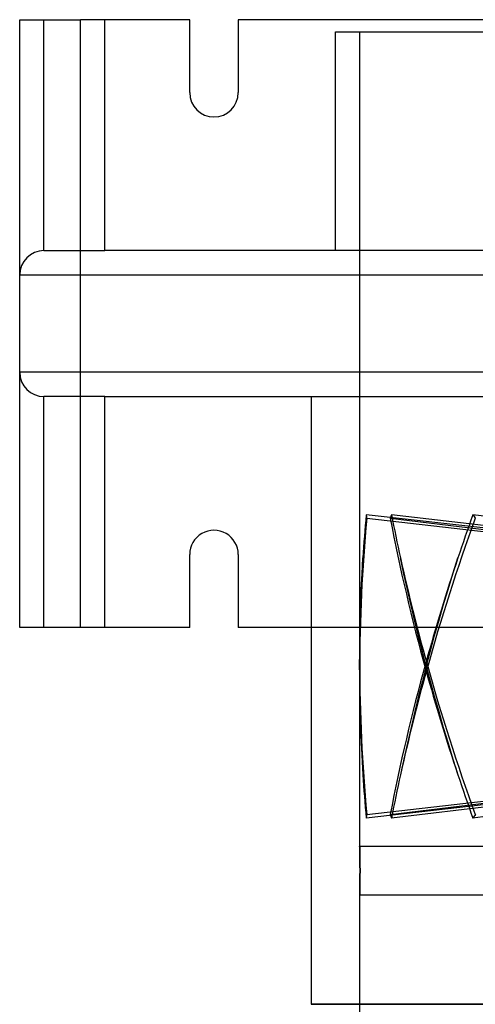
# Model space of a CAD drawing. Header units: millimetres. Extents: x -100 to 100, y -104 to 262.
# Tile 2 of 5: x -100 to -62, y -50 to 31. Entities that reach past the tile are written whole.
import ezdxf

# ---------------------------------------------------------------- set-up
doc = ezdxf.new("R2010")
doc.units = ezdxf.units.MM
doc.layers.add('MAIN-1', color=7, linetype='Continuous')
doc.layers.add('MAIN-2', color=7, linetype='Continuous')

msp = doc.modelspace()

# ---------------------------------------------------------------- linework, layer by layer
at = {"layer": 'MAIN-1'}
for p, q in [((-100, 31), (-95, 31)), ((-100, -19), (-100, 31)), ((-95, -19), (-95, 31)), ((-86, 31), (-95, 31)), ((-86, 25), (-86, 31)), ((82, 31), (-82, 31)), ((-82, 31), (-82, 25)), ((-86, -19), (-86, -13)), ((-82, -13), (-82, -19)), ((-95, -19), (-100, -19)), ((-86, -19), (-95, -19)), ((82, -19), (-82, -19)), ((-76, -19), (-76, -50)), ((0, -50), (-76, -50))]:
    msp.add_line(p, q, dxfattribs=at)
for centre, start, end in [((-84, 25), 180.00002, 0), ((-84, -13), 0, 180.00002)]:
    msp.add_arc(centre, 2, start, end, dxfattribs=at)
at = {"layer": 'MAIN-2'}
for p, q in [((-100, 31), (-100, 31)), ((-98, 31), (-98, 31)), ((-98, 12), (-98, 31)), ((-93, 12), (-93, 31)), ((-86, 31), (-86, 31)), ((-82, 31), (-82, 31)), ((-74, 30), (74, 30)), ((-74, 12), (-74, 30)), ((-72, 30), (-72, -22.2)), ((-86, 25), (-86, 25)), ((-82, 25), (-82, 25)), ((-98, 12), (-93, 12)), ((-98, 12), (-98, 12)), ((-98, 12), (-98, 12)), ((-95, 10), (-95, 12)), ((93, 12), (-93, 12)), ((-100, 10), (-100, 10)), ((-100, 10), (-95, 10)), ((-95, 2), (-95, 10)), ((-95, 10), (95, 10)), ((-100, 2), (-100, 2)), ((-95, 2), (-100, 2)), ((-95, 0), (-95, 2)), ((95, 2), (-95, 2)), ((-98, 0), (-98, 0)), ((-98, 0), (-98, 0)), ((-76, 0), (-76, -19)), ((-98, -19), (-98, 0)), ((-93, 0), (-98, 0)), ((-93, -19), (-93, 0)), ((-93, 0), (93, 0)), ((-43.924, -12.852), (-71.465, -9.721)), ((-71.415, -10.02), (-43.863, -13.153)), ((-69.484, -10.02), (-43.158, -13.153)), ((-43.061, -12.852), (-69.377, -9.721)), ((-38.1, -12.852), (-62.674, -9.721)), ((-86, -13), (-86, -13)), ((-82, -13), (-82, -13)), ((-71.806, -14.577), (-71.735, -13.277)), ((-68.36, -14.577), (-68.637, -13.277)), ((-64.321, -14.577), (-63.912, -13.277)), ((-71.867, -15.882), (-71.806, -14.577)), ((-68.07, -15.882), (-68.36, -14.577)), ((-64.723, -15.882), (-64.321, -14.577)), ((-71.916, -17.184), (-71.867, -15.882)), ((-67.771, -17.184), (-68.07, -15.882)), ((-65.113, -17.184), (-64.723, -15.882)), ((-71.954, -18.475), (-71.916, -17.184)), ((-67.464, -18.475), (-67.771, -17.184)), ((-65.49, -18.475), (-65.113, -17.184)), ((-71.98, -19.747), (-71.954, -18.475)), ((-67.151, -19.747), (-67.464, -18.475)), ((-65.851, -19.747), (-65.49, -18.475)), ((-100, -19), (-100, -19)), ((-98, -19), (-98, -19)), ((-86, -19), (-86, -19)), ((-82, -19), (-82, -19)), ((-71.995, -20.991), (-71.98, -19.747)), ((-66.835, -20.991), (-67.151, -19.747)), ((-66.194, -20.991), (-65.851, -19.747)), ((-72, -22.2), (-71.995, -20.991)), ((-66.519, -22.2), (-66.835, -20.991)), ((-66.519, -22.2), (-66.194, -20.991)), ((-72, -21.912), (-72, -21.959)), ((-72, -21.959), (-72, -22.007)), ((-72, -22.007), (-72, -22.055)), ((-72, -22.055), (-72, -22.102)), ((-72, -22.102), (-72, -22.15)), ((-72, -22.15), (-72, -22.2)), ((-72, -22.2), (-72, -37)), ((-72, -22.2), (-71.995, -23.409)), ((-72, -22.25), (-72, -22.2)), ((-72, -22.298), (-72, -22.25)), ((-72, -22.345), (-72, -22.298)), ((-72, -22.393), (-72, -22.345)), ((-72, -22.441), (-72, -22.393)), ((-72, -22.488), (-72, -22.441)), ((-66.519, -22.2), (-66.835, -23.409)), ((-66.557, -21.912), (-66.551, -21.959)), ((-66.557, -22.488), (-66.551, -22.441)), ((-66.551, -21.959), (-66.545, -22.007)), ((-66.551, -22.441), (-66.545, -22.393)), ((-66.545, -22.007), (-66.538, -22.055)), ((-66.545, -22.393), (-66.538, -22.345)), ((-66.538, -22.055), (-66.532, -22.102)), ((-66.538, -22.345), (-66.532, -22.298)), ((-66.532, -22.102), (-66.526, -22.15)), ((-66.532, -22.298), (-66.526, -22.25)), ((-66.526, -22.15), (-66.519, -22.2)), ((-66.526, -22.25), (-66.519, -22.2)), ((-66.513, -22.15), (-66.519, -22.2)), ((-66.519, -22.2), (-66.194, -23.409)), ((-66.513, -22.25), (-66.519, -22.2)), ((-66.506, -22.102), (-66.513, -22.15)), ((-66.506, -22.298), (-66.513, -22.25)), ((-66.5, -22.055), (-66.506, -22.102)), ((-66.5, -22.345), (-66.506, -22.298)), ((-66.494, -22.007), (-66.5, -22.055)), ((-66.494, -22.393), (-66.5, -22.345)), ((-66.488, -21.959), (-66.494, -22.007)), ((-66.488, -22.441), (-66.494, -22.393)), ((-66.481, -21.912), (-66.488, -21.959)), ((-66.481, -22.488), (-66.488, -22.441)), ((-71.995, -23.409), (-71.98, -24.653)), ((-66.835, -23.409), (-67.151, -24.653)), ((-66.194, -23.409), (-65.851, -24.653)), ((-71.98, -24.653), (-71.954, -25.925)), ((-67.151, -24.653), (-67.464, -25.925)), ((-65.851, -24.653), (-65.49, -25.925)), ((-71.954, -25.925), (-71.916, -27.216)), ((-67.464, -25.925), (-67.771, -27.216)), ((-65.49, -25.925), (-65.113, -27.216)), ((-71.916, -27.216), (-71.867, -28.518)), ((-67.771, -27.216), (-68.07, -28.518)), ((-65.113, -27.216), (-64.723, -28.518)), ((-71.867, -28.518), (-71.806, -29.823)), ((-68.07, -28.518), (-68.36, -29.823)), ((-64.723, -28.518), (-64.321, -29.823)), ((-71.806, -29.823), (-71.735, -31.123)), ((-68.36, -29.823), (-68.637, -31.123)), ((-64.321, -29.823), (-63.912, -31.123)), ((-43.924, -31.548), (-71.465, -34.679)), ((-71.415, -34.38), (-43.863, -31.247)), ((-69.484, -34.38), (-43.158, -31.247)), ((-43.061, -31.548), (-69.377, -34.679)), ((-38.1, -31.548), (-62.674, -34.679)), ((-72, -37.002), (-72, -37)), ((-72, -37), (-72, -37.002)), ((-72, -37), (-50.912, -37)), ((-72, -37.008), (-72, -37.002)), ((-72, -37.002), (-72, -37.008)), ((-72, -37.017), (-72, -37.008)), ((-72, -37.008), (-72, -37.017)), ((-71.999, -37.031), (-72, -37.017)), ((-72, -37.017), (-71.999, -37.031)), ((-71.999, -37.049), (-71.999, -37.031)), ((-71.999, -37.031), (-71.999, -37.049)), ((-71.998, -37.071), (-71.999, -37.049)), ((-71.999, -37.049), (-71.998, -37.071)), ((-71.997, -37.097), (-71.998, -37.071)), ((-71.998, -37.071), (-71.997, -37.097)), ((-71.997, -37.127), (-71.997, -37.097)), ((-71.997, -37.097), (-71.997, -37.127)), ((-71.996, -37.161), (-71.997, -37.127)), ((-71.997, -37.127), (-71.996, -37.161)), ((-71.995, -37.199), (-71.996, -37.161)), ((-71.996, -37.161), (-71.995, -37.199)), ((-71.994, -37.241), (-71.995, -37.199)), ((-71.995, -37.199), (-71.994, -37.241)), ((-71.993, -37.286), (-71.994, -37.241)), ((-71.994, -37.241), (-71.993, -37.286)), ((-71.991, -37.334), (-71.993, -37.286)), ((-71.993, -37.286), (-71.991, -37.334)), ((-71.99, -37.385), (-71.991, -37.334)), ((-71.991, -37.334), (-71.99, -37.385)), ((-71.989, -37.44), (-71.99, -37.385)), ((-71.99, -37.385), (-71.989, -37.44)), ((-71.988, -37.497), (-71.989, -37.44)), ((-71.989, -37.44), (-71.988, -37.497)), ((-71.987, -37.556), (-71.988, -37.497)), ((-71.988, -37.497), (-71.987, -37.556)), ((-71.986, -37.617), (-71.987, -37.556)), ((-71.987, -37.556), (-71.986, -37.617)), ((-71.984, -37.681), (-71.986, -37.617)), ((-71.986, -37.617), (-71.984, -37.681)), ((-71.983, -37.749), (-71.984, -37.681)), ((-71.984, -37.681), (-71.983, -37.749)), ((-71.982, -37.82), (-71.983, -37.749)), ((-71.983, -37.749), (-71.982, -37.82)), ((-71.981, -37.893), (-71.982, -37.82)), ((-71.982, -37.82), (-71.981, -37.893)), ((-71.98, -37.97), (-71.981, -37.893)), ((-71.981, -37.893), (-71.98, -37.97)), ((-71.979, -38.049), (-71.98, -37.97)), ((-71.98, -37.97), (-71.979, -38.049)), ((-71.977, -38.13), (-71.979, -38.049)), ((-71.979, -38.049), (-71.977, -38.13)), ((-71.977, -38.214), (-71.977, -38.13)), ((-71.977, -38.13), (-71.977, -38.214)), ((-71.976, -38.298), (-71.977, -38.214)), ((-71.977, -38.214), (-71.976, -38.298)), ((-71.975, -38.385), (-71.976, -38.298)), ((-71.976, -38.298), (-71.975, -38.385)), ((-71.974, -38.472), (-71.975, -38.385)), ((-71.975, -38.385), (-71.974, -38.472)), ((-71.974, -38.56), (-71.974, -38.472)), ((-71.974, -38.472), (-71.974, -38.56)), ((-71.973, -38.649), (-71.974, -38.56)), ((-71.974, -38.56), (-71.973, -38.649)), ((-71.973, -38.737), (-71.973, -38.649)), ((-71.973, -38.649), (-71.973, -38.737)), ((-71.972, -38.826), (-71.973, -38.737)), ((-71.973, -38.737), (-71.972, -38.826)), ((-71.972, -38.913), (-71.972, -38.826)), ((-71.972, -38.826), (-71.972, -38.913)), ((-71.976, -39.702), (-71.975, -39.615)), ((-71.975, -39.633), (-71.976, -39.722)), ((-71.975, -39.615), (-71.974, -39.528)), ((-71.974, -39.543), (-71.975, -39.633)), ((-71.974, -39.44), (-71.973, -39.351)), ((-71.973, -39.362), (-71.974, -39.453)), ((-71.974, -39.528), (-71.974, -39.44)), ((-71.974, -39.453), (-71.974, -39.543)), ((-71.973, -39.263), (-71.972, -39.174)), ((-71.972, -39.18), (-71.973, -39.271)), ((-71.973, -39.351), (-71.973, -39.263)), ((-71.973, -39.271), (-71.973, -39.362)), ((-71.972, -39), (-71.972, -38.913)), ((-71.972, -38.913), (-71.972, -39)), ((-71.972, -39.087), (-71.972, -39)), ((-71.972, -39), (-71.972, -39.089)), ((-71.972, -39.174), (-71.972, -39.087)), ((-71.972, -39.089), (-71.972, -39.18)), ((-71.987, -40.476), (-71.989, -40.535)), ((-71.988, -40.503), (-71.987, -40.444)), ((-71.987, -40.444), (-71.986, -40.383)), ((-71.986, -40.414), (-71.987, -40.476)), ((-71.986, -40.383), (-71.984, -40.319)), ((-71.985, -40.35), (-71.986, -40.414)), ((-71.984, -40.281), (-71.985, -40.35)), ((-71.982, -40.21), (-71.984, -40.281)), ((-71.984, -40.319), (-71.983, -40.251)), ((-71.983, -40.251), (-71.982, -40.18)), ((-71.982, -40.18), (-71.981, -40.107)), ((-71.981, -40.135), (-71.982, -40.21)), ((-71.981, -40.107), (-71.98, -40.03)), ((-71.98, -40.057), (-71.981, -40.135)), ((-71.98, -40.03), (-71.979, -39.951)), ((-71.979, -39.977), (-71.98, -40.057)), ((-71.979, -39.951), (-71.977, -39.87)), ((-71.978, -39.894), (-71.979, -39.977)), ((-71.977, -39.809), (-71.978, -39.894)), ((-71.977, -39.786), (-71.976, -39.702)), ((-71.976, -39.722), (-71.977, -39.809)), ((-71.977, -39.87), (-71.977, -39.786)), ((-72, -40.983), (-71.999, -40.969)), ((-71.999, -40.982), (-72, -40.992)), ((-72, -40.992), (-72, -40.983)), ((-72, -40.998), (-72, -40.992)), ((-72, -40.992), (-72, -40.998)), ((-72, -41), (-72, -40.998)), ((-72, -40.998), (-72, -41)), ((-72, -41), (-72, -104)), ((-72, -41), (-50.912, -41)), ((-71.998, -40.925), (-71.999, -40.948)), ((-71.999, -40.951), (-71.998, -40.929)), ((-71.999, -40.948), (-71.999, -40.967)), ((-71.999, -40.969), (-71.999, -40.951)), ((-71.999, -40.967), (-71.999, -40.982)), ((-71.997, -40.897), (-71.998, -40.925)), ((-71.998, -40.929), (-71.997, -40.903)), ((-71.997, -40.873), (-71.996, -40.839)), ((-71.996, -40.865), (-71.997, -40.897)), ((-71.997, -40.903), (-71.997, -40.873)), ((-71.996, -40.839), (-71.995, -40.801)), ((-71.995, -40.829), (-71.996, -40.865)), ((-71.995, -40.801), (-71.994, -40.759)), ((-71.994, -40.789), (-71.995, -40.829)), ((-71.994, -40.759), (-71.993, -40.714)), ((-71.993, -40.745), (-71.994, -40.789)), ((-71.993, -40.714), (-71.991, -40.666)), ((-71.992, -40.698), (-71.993, -40.745)), ((-71.991, -40.647), (-71.992, -40.698)), ((-71.99, -40.593), (-71.991, -40.647)), ((-71.991, -40.666), (-71.99, -40.615)), ((-71.989, -40.535), (-71.99, -40.593)), ((-71.99, -40.615), (-71.989, -40.56)), ((-71.989, -40.56), (-71.988, -40.503)), ((-76, -50), (0, -50))]:
    msp.add_line(p, q, dxfattribs=at)
for centre, major_axis, ratio, start_param, end_param in [((-98, 10), (0, 2), 1, 0, 1.570796), ((-98, 2), (0, -2), 1, -1.570796, 0), ((0, -22.625), (0, 99.099), 0.726543, 1.443254, 1.569414), ((0, -21.775), (0, 99.099), 0.726543, 1.448858, 1.484944), ((0, -15.772), (70.057, -24.24), 0.685348, -2.786821, -2.781216), ((0, -15.772), (70.877, 17.677), 0.716705, 2.693945, 2.699549), ((0, -22.625), (44.217, -95.547), 0.594717, -1.966909, -1.840749), ((0, -21.775), (44.217, -95.547), 0.594717, -1.961305, -1.925219), ((0, -22.625), (44.217, 95.547), 0.594717, 1.711824, 1.837984), ((0, -21.775), (44.217, 95.547), 0.594717, 1.717428, 1.753514), ((0, -15.772), (69.09, -42.551), 0.476158, -2.341698, -2.336094), ((150, -22.053), (-222, 0), 0.809017, -0.048882, -0.000787), ((138.659, -22.053), (-196.419, 103.458), 0.747434, 0.564992, 0.613088), ((138.505, -22.053), (-196.419, -103.458), 0.747434, -0.662757, -0.614662), ((0, -21.775), (0, 99.099), 0.726543, 1.572179, 1.698339), ((150, -22.347), (222, 0), 0.809017, -3.140805, -3.09271), ((0, -21.775), (44.217, 95.547), 0.594717, 1.840749, 1.966909), ((138.659, -22.347), (196.419, 103.458), 0.747434, 2.528505, 2.5766), ((138.505, -22.347), (196.419, -103.458), 0.747434, -2.526931, -2.478835), ((0, -21.775), (44.217, -95.547), 0.594717, -1.837984, -1.711824), ((0, -22.625), (0, 99.099), 0.726543, 1.656649, 1.692735), ((0, -22.625), (44.217, 95.547), 0.594717, 1.925219, 1.961305), ((0, -22.625), (44.217, -95.547), 0.594717, -1.753514, -1.717428), ((0, -28.628), (70.057, 24.24), 0.685348, 2.781216, 2.786821), ((0, -28.628), (70.877, -17.677), 0.716705, -2.699549, -2.693945), ((0, -28.628), (69.09, 42.551), 0.476158, 2.336094, 2.341698)]:
    msp.add_ellipse(centre, major_axis=major_axis, ratio=ratio, start_param=start_param, end_param=end_param, dxfattribs=at)

doc.saveas('drawing.dxf')
